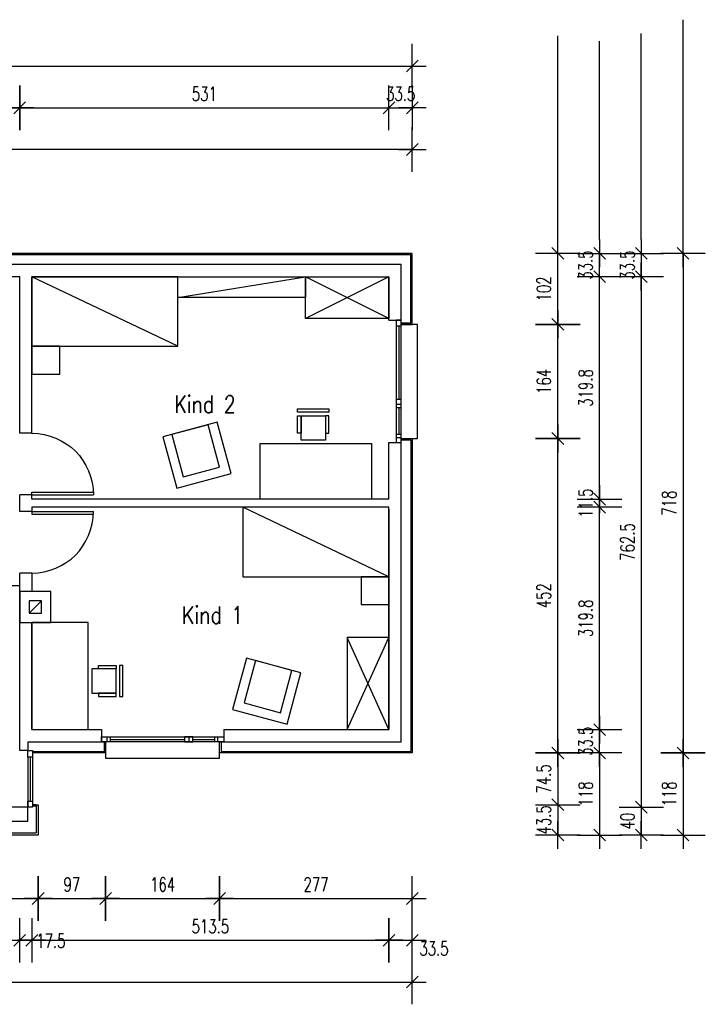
# Model space of a CAD drawing. Header units: millimetres. Extents: x -9704 to 3214, y -3659 to 2082.
# Tile 21 of 33: x 977 to 1963, y -3356 to -1941. Entities that reach past the tile are written whole.
import ezdxf

# ---------------------------------------------------------------- set-up
doc = ezdxf.new("R2010")
doc.units = ezdxf.units.MM
doc.header["$LTSCALE"] = 100
for name, color, linetype in [('A-Ansi-contin', 9, 'Continuous'), ('A-Einr', 171, 'Continuous'), ('A-FenTür', 2, 'Continuous'), ('A-Text100', 133, 'Continuous'), ('A-Wand-MW', 6, 'Continuous'), ('A-Wand-VMZ', 34, 'Continuous'), ('A-Wand_Holzfassade', 41, 'Continuous'), ('A_Bem', 4, 'Continuous'), ('A_Treppen', 30, 'Continuous'), ('MASZE', 2, 'Continuous')]:
    doc.layers.add(name, color=color, linetype=linetype)
doc.layers.get('0').freeze()
doc.styles.add('Bem100', font='romans.shx', dxfattribs={"width": 0.7})
doc.styles.add('Romans', font='Romans.shx', dxfattribs={"width": 0.7})
doc.dimstyles.new('Bem100', dxfattribs={"dimtxt": 20, "dimasz": 0.8, "dimexe": 1.25, "dimexo": 0.625, "dimgap": 10, "dimtad": 1, "dimdec": 1, "dimdsep": 46, "dimtxsty": 'Bem100', "dimblk": 'Bem100', "dimcen": 2.5, "dimse1": 1, "dimse2": 1, "dimclrd": 256, "dimadec": 0, "dimazin": 2, "dimtfac": 1, "dimtdec": 1, "dimtix": 1, "dimtmove": 2, "dimatfit": 3, "dimldrblk": 'NONE', "dimfxl": 0, "dimlwd": -1, "dimarcsym": 0})

# ---------------------------------------------------------------- blocks, each defined once
blk = doc.blocks.new('Bem100')
at = {"layer": 'MASZE', "linetype": 'Continuous'}
for p, q in [((0, -40), (0, 40)), ((-25, 0), (25, 0)), ((10.6, 10.6), (-10.6, -10.6))]:
    blk.add_line(p, q, dxfattribs=at)
blk = doc.blocks.new('*D85')
at = {"layer": 'A_Bem'}
blk.add_line((764.3, -3263.8), (976.2, -3263.8), dxfattribs=at)
at = {"layer": 'Defpoints', "color": 0}
for p in [(763.5, -2961), (977, -2991), (977, -3263.8)]:
    blk.add_point(p, dxfattribs=at)
at = {"layer": 'A_Bem', "xscale": 0.8, "yscale": 0.8, "zscale": 0.8, "rotation": 180}
blk.add_blockref('Bem100', (763.5, -3263.8), dxfattribs=at)
at = {"layer": 'A_Bem', "xscale": 0.8, "yscale": 0.8, "zscale": 0.8}
blk.add_blockref('Bem100', (977, -3263.8), dxfattribs=at)
at = {"layer": 'A_Bem', "color": 0, "insert": (870.3, -3243.8), "char_height": 20, "attachment_point": 5, "style": 'Bem100'}
blk.add_mtext('213.5', dxfattribs=at)
blk = doc.blocks.new('_None')
blk = doc.blocks.new('*D86')
at = {"layer": 'A_Bem'}
for p, q in [((976.2, -3263.8), (975.4, -3263.8)), ((977, -3263.8), (994.5, -3263.8)), ((995.3, -3263.8), (996.1, -3263.8))]:
    blk.add_line(p, q, dxfattribs=at)
at = {"layer": 'Defpoints', "color": 0}
for p in [(994.5, -2961), (977, -2991), (994.5, -3263.8)]:
    blk.add_point(p, dxfattribs=at)
at = {"layer": 'A_Bem', "xscale": 0.8, "yscale": 0.8, "zscale": 0.8}
blk.add_blockref('Bem100', (977, -3263.8), dxfattribs=at)
at = {"layer": 'A_Bem', "xscale": 0.8, "yscale": 0.8, "zscale": 0.8, "rotation": 180}
blk.add_blockref('Bem100', (994.5, -3263.8), dxfattribs=at)
at = {"layer": 'A_Bem', "color": 0, "insert": (1021.8, -3264.5), "char_height": 20, "attachment_point": 5, "style": 'Bem100'}
blk.add_mtext('17.5', dxfattribs=at)
blk = doc.blocks.new('*D87')
at = {"layer": 'A_Bem'}
blk.add_line((995.3, -3263.8), (1507.2, -3263.8), dxfattribs=at)
at = {"layer": 'Defpoints', "color": 0}
for p in [(994.5, -2961), (1508, -2961), (1508, -3263.8)]:
    blk.add_point(p, dxfattribs=at)
at = {"layer": 'A_Bem', "xscale": 0.8, "yscale": 0.8, "zscale": 0.8, "rotation": 180}
blk.add_blockref('Bem100', (994.5, -3263.8), dxfattribs=at)
at = {"layer": 'A_Bem', "xscale": 0.8, "yscale": 0.8, "zscale": 0.8}
blk.add_blockref('Bem100', (1508, -3263.8), dxfattribs=at)
at = {"layer": 'A_Bem', "color": 0, "insert": (1251.2, -3243.8), "char_height": 20, "attachment_point": 5, "style": 'Bem100'}
blk.add_mtext('513.5', dxfattribs=at)
blk = doc.blocks.new('*D88')
at = {"layer": 'A_Bem'}
blk.add_line((1508.8, -3263.8), (1540.7, -3263.8), dxfattribs=at)
at = {"layer": 'Defpoints', "color": 0}
for p in [(1508, -2961), (1541.5, -2994.5), (1541.5, -3263.8)]:
    blk.add_point(p, dxfattribs=at)
at = {"layer": 'A_Bem', "xscale": 0.8, "yscale": 0.8, "zscale": 0.8, "rotation": 180}
blk.add_blockref('Bem100', (1508, -3263.8), dxfattribs=at)
at = {"layer": 'A_Bem', "xscale": 0.8, "yscale": 0.8, "zscale": 0.8}
blk.add_blockref('Bem100', (1541.5, -3263.8), dxfattribs=at)
at = {"layer": 'A_Bem', "color": 0, "insert": (1572.7, -3275.8), "char_height": 20, "attachment_point": 5, "style": 'Bem100'}
blk.add_mtext('33.5', dxfattribs=at)
blk = doc.blocks.new('*D91')
at = {"layer": 'A_Bem'}
blk.add_line((-6.7, -3323.8), (1540.7, -3323.8), dxfattribs=at)
at = {"layer": 'Defpoints', "color": 0}
for p in [(-7.5, -2994.5), (1541.5, -2994.5), (1541.5, -3323.8)]:
    blk.add_point(p, dxfattribs=at)
at = {"layer": 'A_Bem', "xscale": 0.8, "yscale": 0.8, "zscale": 0.8, "rotation": 180}
blk.add_blockref('Bem100', (-7.5, -3323.8), dxfattribs=at)
at = {"layer": 'A_Bem', "xscale": 0.8, "yscale": 0.8, "zscale": 0.8}
blk.add_blockref('Bem100', (1541.5, -3323.8), dxfattribs=at)
at = {"layer": 'A_Bem', "color": 0, "insert": (767, -3303.8), "char_height": 20, "attachment_point": 5, "style": 'Bem100'}
blk.add_mtext('1549', dxfattribs=at)
blk = doc.blocks.new('*D114')
at = {"layer": 'A_Bem'}
blk.add_line((737.8, -3203.8), (1002.7, -3203.8), dxfattribs=at)
at = {"layer": 'Defpoints', "color": 0}
for p in [(737, -3112.5), (1003.5, -3112.5), (1003.5, -3203.8)]:
    blk.add_point(p, dxfattribs=at)
at = {"layer": 'A_Bem', "xscale": 0.8, "yscale": 0.8, "zscale": 0.8, "rotation": 180}
blk.add_blockref('Bem100', (737, -3203.8), dxfattribs=at)
at = {"layer": 'A_Bem', "xscale": 0.8, "yscale": 0.8, "zscale": 0.8}
blk.add_blockref('Bem100', (1003.5, -3203.8), dxfattribs=at)
at = {"layer": 'A_Bem', "color": 0, "insert": (870.2, -3183.8), "char_height": 20, "attachment_point": 5, "style": 'Bem100'}
blk.add_mtext('266.5', dxfattribs=at)
blk = doc.blocks.new('*D115')
at = {"layer": 'A_Bem'}
blk.add_line((1004.3, -3203.8), (1099.7, -3203.8), dxfattribs=at)
at = {"layer": 'Defpoints', "color": 0}
for p in [(1100.5, -2994.5), (1003.5, -3112.5), (1100.5, -3203.8)]:
    blk.add_point(p, dxfattribs=at)
at = {"layer": 'A_Bem', "xscale": 0.8, "yscale": 0.8, "zscale": 0.8, "rotation": 180}
blk.add_blockref('Bem100', (1003.5, -3203.8), dxfattribs=at)
at = {"layer": 'A_Bem', "xscale": 0.8, "yscale": 0.8, "zscale": 0.8}
blk.add_blockref('Bem100', (1100.5, -3203.8), dxfattribs=at)
at = {"layer": 'A_Bem', "color": 0, "insert": (1052, -3183.8), "char_height": 20, "attachment_point": 5, "style": 'Bem100'}
blk.add_mtext('97', dxfattribs=at)
blk = doc.blocks.new('*D116')
at = {"layer": 'A_Bem'}
blk.add_line((1101.3, -3203.8), (1263.7, -3203.8), dxfattribs=at)
at = {"layer": 'Defpoints', "color": 0}
for p in [(1100.5, -2994.5), (1264.5, -2994.5), (1264.5, -3203.8)]:
    blk.add_point(p, dxfattribs=at)
at = {"layer": 'A_Bem', "xscale": 0.8, "yscale": 0.8, "zscale": 0.8, "rotation": 180}
blk.add_blockref('Bem100', (1100.5, -3203.8), dxfattribs=at)
at = {"layer": 'A_Bem', "xscale": 0.8, "yscale": 0.8, "zscale": 0.8}
blk.add_blockref('Bem100', (1264.5, -3203.8), dxfattribs=at)
at = {"layer": 'A_Bem', "color": 0, "insert": (1182.5, -3183.8), "char_height": 20, "attachment_point": 5, "style": 'Bem100'}
blk.add_mtext('164', dxfattribs=at)
blk = doc.blocks.new('*D117')
at = {"layer": 'A_Bem'}
blk.add_line((1265.3, -3203.8), (1540.7, -3203.8), dxfattribs=at)
at = {"layer": 'Defpoints', "color": 0}
for p in [(1264.5, -2994.5), (1541.5, -2994.5), (1541.5, -3203.8)]:
    blk.add_point(p, dxfattribs=at)
at = {"layer": 'A_Bem', "xscale": 0.8, "yscale": 0.8, "zscale": 0.8, "rotation": 180}
blk.add_blockref('Bem100', (1264.5, -3203.8), dxfattribs=at)
at = {"layer": 'A_Bem', "xscale": 0.8, "yscale": 0.8, "zscale": 0.8}
blk.add_blockref('Bem100', (1541.5, -3203.8), dxfattribs=at)
at = {"layer": 'A_Bem', "color": 0, "insert": (1403, -3183.8), "char_height": 20, "attachment_point": 5, "style": 'Bem100'}
blk.add_mtext('277', dxfattribs=at)
blk = doc.blocks.new('IW17-Tür88')
for p, q in [((0, 0), (0, -17.5)), ((88.5, 0), (88.5, -17.5))]:
    blk.add_line(p, q)
at = {"layer": 'A-FenTür'}
for p, q in [((0, 0), (0, 88.5)), ((4, 0), (4, 88.4)), ((0, 0), (4, 0))]:
    blk.add_line(p, q, dxfattribs=at)
blk.add_arc((0, 0), 88.5, 0, 90, dxfattribs=at)
blk = doc.blocks.new('*D133')
at = {"layer": 'A_Bem'}
blk.add_line((1750.8, -2993.7), (1750.8, -2543.3), dxfattribs=at)
at = {"layer": 'Defpoints', "color": 0}
for p in [(1541.5, -2542.5), (1750.8, -2542.5), (1541.5, -2994.5)]:
    blk.add_point(p, dxfattribs=at)
at = {"layer": 'A_Bem', "xscale": 0.8, "yscale": 0.8, "zscale": 0.8}
for p, rotation in [((1750.8, -2542.5), 90), ((1750.8, -2994.5), 270)]:
    blk.add_blockref('Bem100', p, dxfattribs=dict(at, rotation=rotation))
at = {"layer": 'A_Bem', "color": 0, "insert": (1730.8, -2768.5), "char_height": 20, "attachment_point": 5, "rotation": 90, "style": 'Bem100'}
blk.add_mtext('452', dxfattribs=at)
blk = doc.blocks.new('*D134')
at = {"layer": 'A_Bem'}
blk.add_line((1750.8, -2541.7), (1750.8, -2379.3), dxfattribs=at)
at = {"layer": 'Defpoints', "color": 0}
for p in [(1541.5, -2378.5), (1750.8, -2378.5), (1541.5, -2542.5)]:
    blk.add_point(p, dxfattribs=at)
at = {"layer": 'A_Bem', "xscale": 0.8, "yscale": 0.8, "zscale": 0.8}
for p, rotation in [((1750.8, -2378.5), 90), ((1750.8, -2542.5), 270)]:
    blk.add_blockref('Bem100', p, dxfattribs=dict(at, rotation=rotation))
at = {"layer": 'A_Bem', "color": 0, "insert": (1730.8, -2460.5), "char_height": 20, "attachment_point": 5, "rotation": 90, "style": 'Bem100'}
blk.add_mtext('164', dxfattribs=at)
blk = doc.blocks.new('*D135')
at = {"layer": 'A_Bem'}
blk.add_line((1750.8, -2377.7), (1750.8, -2277.3), dxfattribs=at)
at = {"layer": 'Defpoints', "color": 0}
for p in [(1541.5, -2276.5), (1750.8, -2276.5), (1541.5, -2378.5)]:
    blk.add_point(p, dxfattribs=at)
at = {"layer": 'A_Bem', "xscale": 0.8, "yscale": 0.8, "zscale": 0.8}
for p, rotation in [((1750.8, -2276.5), 90), ((1750.8, -2378.5), 270)]:
    blk.add_blockref('Bem100', p, dxfattribs=dict(at, rotation=rotation))
at = {"layer": 'A_Bem', "color": 0, "insert": (1730.8, -2327.5), "char_height": 20, "attachment_point": 5, "rotation": 90, "style": 'Bem100'}
blk.add_mtext('102', dxfattribs=at)
blk = doc.blocks.new('*D136')
at = {"layer": 'A_Bem'}
for p, q in [((1810.8, -2960.2), (1810.8, -2959.4)), ((1810.8, -2994.5), (1810.8, -2961)), ((1810.8, -2995.3), (1810.8, -2996.1))]:
    blk.add_line(p, q, dxfattribs=at)
at = {"layer": 'Defpoints', "color": 0}
for p in [(1508, -2961), (1810.8, -2961), (1541.5, -2994.5)]:
    blk.add_point(p, dxfattribs=at)
at = {"layer": 'A_Bem', "xscale": 0.8, "yscale": 0.8, "zscale": 0.8}
for p, rotation in [((1810.8, -2961), 270), ((1810.8, -2994.5), 90)]:
    blk.add_blockref('Bem100', p, dxfattribs=dict(at, rotation=rotation))
at = {"layer": 'A_Bem', "color": 0, "insert": (1790.8, -2977.8), "char_height": 20, "attachment_point": 5, "rotation": 90, "style": 'Bem100'}
blk.add_mtext('33.5', dxfattribs=at)
blk = doc.blocks.new('*D137')
at = {"layer": 'A_Bem'}
blk.add_line((1810.8, -2960.2), (1810.8, -2642.1), dxfattribs=at)
at = {"layer": 'Defpoints', "color": 0}
for p in [(1508, -2641.3), (1810.8, -2641.3), (1508, -2961)]:
    blk.add_point(p, dxfattribs=at)
at = {"layer": 'A_Bem', "xscale": 0.8, "yscale": 0.8, "zscale": 0.8}
for p, rotation in [((1810.8, -2641.3), 90), ((1810.8, -2961), 270)]:
    blk.add_blockref('Bem100', p, dxfattribs=dict(at, rotation=rotation))
at = {"layer": 'A_Bem', "color": 0, "insert": (1790.8, -2801.1), "char_height": 20, "attachment_point": 5, "rotation": 90, "style": 'Bem100'}
blk.add_mtext('319.8', dxfattribs=at)
blk = doc.blocks.new('*D138')
at = {"layer": 'A_Bem'}
for p, q in [((1810.8, -2629), (1810.8, -2628.2)), ((1810.8, -2641.3), (1810.8, -2629.8)), ((1810.8, -2642.1), (1810.8, -2642.9))]:
    blk.add_line(p, q, dxfattribs=at)
at = {"layer": 'Defpoints', "color": 0}
for p in [(1508, -2629.8), (1810.8, -2629.8), (1508, -2641.3)]:
    blk.add_point(p, dxfattribs=at)
at = {"layer": 'A_Bem', "xscale": 0.8, "yscale": 0.8, "zscale": 0.8}
for p, rotation in [((1810.8, -2629.8), 270), ((1810.8, -2641.3), 90)]:
    blk.add_blockref('Bem100', p, dxfattribs=dict(at, rotation=rotation))
at = {"layer": 'A_Bem', "color": 0, "insert": (1790.8, -2635.5), "char_height": 20, "attachment_point": 5, "rotation": 90, "style": 'Bem100'}
blk.add_mtext('11.5', dxfattribs=at)
blk = doc.blocks.new('*D139')
at = {"layer": 'A_Bem'}
blk.add_line((1810.8, -2629), (1810.8, -2310.8), dxfattribs=at)
at = {"layer": 'Defpoints', "color": 0}
for p in [(1508, -2310), (1810.8, -2310), (1508, -2629.8)]:
    blk.add_point(p, dxfattribs=at)
at = {"layer": 'A_Bem', "xscale": 0.8, "yscale": 0.8, "zscale": 0.8}
for p, rotation in [((1810.8, -2310), 90), ((1810.8, -2629.8), 270)]:
    blk.add_blockref('Bem100', p, dxfattribs=dict(at, rotation=rotation))
at = {"layer": 'A_Bem', "color": 0, "insert": (1790.8, -2469.9), "char_height": 20, "attachment_point": 5, "rotation": 90, "style": 'Bem100'}
blk.add_mtext('319.8', dxfattribs=at)
blk = doc.blocks.new('*D140')
at = {"layer": 'A_Bem'}
for p, q in [((1810.8, -2275.7), (1810.8, -2274.9)), ((1810.8, -2310), (1810.8, -2276.5)), ((1810.8, -2310.8), (1810.8, -2311.6))]:
    blk.add_line(p, q, dxfattribs=at)
at = {"layer": 'Defpoints', "color": 0}
for p in [(1541.5, -2276.5), (1810.8, -2276.5), (1508, -2310)]:
    blk.add_point(p, dxfattribs=at)
at = {"layer": 'A_Bem', "xscale": 0.8, "yscale": 0.8, "zscale": 0.8}
for p, rotation in [((1810.8, -2276.5), 270), ((1810.8, -2310), 90)]:
    blk.add_blockref('Bem100', p, dxfattribs=dict(at, rotation=rotation))
at = {"layer": 'A_Bem', "color": 0, "insert": (1790.8, -2293.2), "char_height": 20, "attachment_point": 5, "rotation": 90, "style": 'Bem100'}
blk.add_mtext('33.5', dxfattribs=at)
blk = doc.blocks.new('*D141')
at = {"layer": 'A_Bem'}
blk.add_line((1750.8, -2995.3), (1750.8, -3068.2), dxfattribs=at)
at = {"layer": 'Defpoints', "color": 0}
for p in [(1541.5, -2994.5), (1003.5, -3069), (1750.8, -3069)]:
    blk.add_point(p, dxfattribs=at)
at = {"layer": 'A_Bem', "xscale": 0.8, "yscale": 0.8, "zscale": 0.8}
for p, rotation in [((1750.8, -2994.5), 90), ((1750.8, -3069), 270)]:
    blk.add_blockref('Bem100', p, dxfattribs=dict(at, rotation=rotation))
at = {"layer": 'A_Bem', "color": 0, "insert": (1730.8, -3031.8), "char_height": 20, "attachment_point": 5, "rotation": 90, "style": 'Bem100'}
blk.add_mtext('74.5', dxfattribs=at)
blk = doc.blocks.new('*D142')
at = {"layer": 'A_Bem'}
for p, q in [((1750.8, -3068.2), (1750.8, -3067.4)), ((1750.8, -3069), (1750.8, -3112.5)), ((1750.8, -3113.3), (1750.8, -3114.1))]:
    blk.add_line(p, q, dxfattribs=at)
at = {"layer": 'Defpoints', "color": 0}
for p in [(1003.5, -3069), (1003.5, -3112.5), (1750.8, -3112.5)]:
    blk.add_point(p, dxfattribs=at)
at = {"layer": 'A_Bem', "xscale": 0.8, "yscale": 0.8, "zscale": 0.8}
for p, rotation in [((1750.8, -3069), 270), ((1750.8, -3112.5), 90)]:
    blk.add_blockref('Bem100', p, dxfattribs=dict(at, rotation=rotation))
at = {"layer": 'A_Bem', "color": 0, "insert": (1730.8, -3090.8), "char_height": 20, "attachment_point": 5, "rotation": 90, "style": 'Bem100'}
blk.add_mtext('43.5', dxfattribs=at)
blk = doc.blocks.new('*D143')
at = {"layer": 'A_Bem'}
blk.add_line((1810.8, -2995.3), (1810.8, -3111.7), dxfattribs=at)
at = {"layer": 'Defpoints', "color": 0}
for p in [(1541.5, -2994.5), (1003.5, -3112.5), (1810.8, -3112.5)]:
    blk.add_point(p, dxfattribs=at)
at = {"layer": 'A_Bem', "xscale": 0.8, "yscale": 0.8, "zscale": 0.8}
for p, rotation in [((1810.8, -2994.5), 90), ((1810.8, -3112.5), 270)]:
    blk.add_blockref('Bem100', p, dxfattribs=dict(at, rotation=rotation))
at = {"layer": 'A_Bem', "color": 0, "insert": (1790.8, -3053.5), "char_height": 20, "attachment_point": 5, "rotation": 90, "style": 'Bem100'}
blk.add_mtext('118', dxfattribs=at)
blk = doc.blocks.new('*D144')
at = {"layer": 'A_Bem'}
for p, q in [((1870.8, -2275.7), (1870.8, -2274.9)), ((1870.8, -2276.5), (1870.8, -2310)), ((1870.8, -2310.8), (1870.8, -2311.6))]:
    blk.add_line(p, q, dxfattribs=at)
at = {"layer": 'Defpoints', "color": 0}
for p in [(1541.5, -2276.5), (977, -2310), (1870.8, -2310)]:
    blk.add_point(p, dxfattribs=at)
at = {"layer": 'A_Bem', "xscale": 0.8, "yscale": 0.8, "zscale": 0.8}
for p, rotation in [((1870.8, -2276.5), 270), ((1870.8, -2310), 90)]:
    blk.add_blockref('Bem100', p, dxfattribs=dict(at, rotation=rotation))
at = {"layer": 'A_Bem', "color": 0, "insert": (1850.8, -2293.2), "char_height": 20, "attachment_point": 5, "rotation": 90, "style": 'Bem100'}
blk.add_mtext('33.5', dxfattribs=at)
blk = doc.blocks.new('*D145')
at = {"layer": 'A_Bem'}
blk.add_line((1870.8, -2310.8), (1870.8, -3071.7), dxfattribs=at)
at = {"layer": 'Defpoints', "color": 0}
for p in [(977, -2310), (873.3, -3072.5), (1870.8, -3072.5)]:
    blk.add_point(p, dxfattribs=at)
at = {"layer": 'A_Bem', "xscale": 0.8, "yscale": 0.8, "zscale": 0.8}
for p, rotation in [((1870.8, -2310), 90), ((1870.8, -3072.5), 270)]:
    blk.add_blockref('Bem100', p, dxfattribs=dict(at, rotation=rotation))
at = {"layer": 'A_Bem', "color": 0, "insert": (1850.8, -2691.3), "char_height": 20, "attachment_point": 5, "rotation": 90, "style": 'Bem100'}
blk.add_mtext('762.5', dxfattribs=at)
blk = doc.blocks.new('*D146')
at = {"layer": 'A_Bem'}
for p, q in [((1870.8, -3071.7), (1870.8, -3070.9)), ((1870.8, -3072.5), (1870.8, -3112.5)), ((1870.8, -3113.3), (1870.8, -3114.1))]:
    blk.add_line(p, q, dxfattribs=at)
at = {"layer": 'Defpoints', "color": 0}
for p in [(873.3, -3072.5), (1003.5, -3112.5), (1870.8, -3112.5)]:
    blk.add_point(p, dxfattribs=at)
at = {"layer": 'A_Bem', "xscale": 0.8, "yscale": 0.8, "zscale": 0.8}
for p, rotation in [((1870.8, -3072.5), 270), ((1870.8, -3112.5), 90)]:
    blk.add_blockref('Bem100', p, dxfattribs=dict(at, rotation=rotation))
at = {"layer": 'A_Bem', "color": 0, "insert": (1850.8, -3092.5), "char_height": 20, "attachment_point": 5, "rotation": 90, "style": 'Bem100'}
blk.add_mtext('40', dxfattribs=at)
blk = doc.blocks.new('*D147')
at = {"layer": 'A_Bem'}
blk.add_line((1930.8, -2277.3), (1930.8, -2993.7), dxfattribs=at)
at = {"layer": 'Defpoints', "color": 0}
for p in [(1541.5, -2276.5), (1541.5, -2994.5), (1930.8, -2994.5)]:
    blk.add_point(p, dxfattribs=at)
at = {"layer": 'A_Bem', "xscale": 0.8, "yscale": 0.8, "zscale": 0.8}
for p, rotation in [((1930.8, -2276.5), 90), ((1930.8, -2994.5), 270)]:
    blk.add_blockref('Bem100', p, dxfattribs=dict(at, rotation=rotation))
at = {"layer": 'A_Bem', "color": 0, "insert": (1910.8, -2635.5), "char_height": 20, "attachment_point": 5, "rotation": 90, "style": 'Bem100'}
blk.add_mtext('718', dxfattribs=at)
blk = doc.blocks.new('*D148')
at = {"layer": 'A_Bem'}
blk.add_line((1930.8, -2995.3), (1930.8, -3111.7), dxfattribs=at)
at = {"layer": 'Defpoints', "color": 0}
for p in [(1541.5, -2994.5), (1003.5, -3112.5), (1930.8, -3112.5)]:
    blk.add_point(p, dxfattribs=at)
at = {"layer": 'A_Bem', "xscale": 0.8, "yscale": 0.8, "zscale": 0.8}
for p, rotation in [((1930.8, -2994.5), 90), ((1930.8, -3112.5), 270)]:
    blk.add_blockref('Bem100', p, dxfattribs=dict(at, rotation=rotation))
at = {"layer": 'A_Bem', "color": 0, "insert": (1910.8, -3053.5), "char_height": 20, "attachment_point": 5, "rotation": 90, "style": 'Bem100'}
blk.add_mtext('118', dxfattribs=at)
blk = doc.blocks.new('*D156')
at = {"layer": 'A_Bem'}
blk.add_line((1540.7, -2127.2), (-6.7, -2127.2), dxfattribs=at)
at = {"layer": 'Defpoints', "color": 0}
for p in [(-7.5, -2127.2), (-7.5, -2276.5), (1541.5, -2276.5)]:
    blk.add_point(p, dxfattribs=at)
at = {"layer": 'A_Bem', "xscale": 0.8, "yscale": 0.8, "zscale": 0.8, "rotation": 180}
blk.add_blockref('Bem100', (-7.5, -2127.2), dxfattribs=at)
at = {"layer": 'A_Bem', "xscale": 0.8, "yscale": 0.8, "zscale": 0.8}
blk.add_blockref('Bem100', (1541.5, -2127.2), dxfattribs=at)
at = {"layer": 'A_Bem', "color": 0, "insert": (767, -2107.2), "char_height": 20, "attachment_point": 5, "style": 'Bem100'}
blk.add_mtext('1549', dxfattribs=at)
blk = doc.blocks.new('*D163')
at = {"layer": 'A_Bem'}
blk.add_line((764.3, -2067.2), (976.2, -2067.2), dxfattribs=at)
at = {"layer": 'Defpoints', "color": 0}
for p in [(977, -2067.2), (763.5, -2310), (977, -2310)]:
    blk.add_point(p, dxfattribs=at)
at = {"layer": 'A_Bem', "xscale": 0.8, "yscale": 0.8, "zscale": 0.8, "rotation": 180}
blk.add_blockref('Bem100', (763.5, -2067.2), dxfattribs=at)
at = {"layer": 'A_Bem', "xscale": 0.8, "yscale": 0.8, "zscale": 0.8}
blk.add_blockref('Bem100', (977, -2067.2), dxfattribs=at)
at = {"layer": 'A_Bem', "color": 0, "insert": (870.3, -2047.2), "char_height": 20, "attachment_point": 5, "style": 'Bem100'}
blk.add_mtext('213.5', dxfattribs=at)
blk = doc.blocks.new('*D164')
at = {"layer": 'A_Bem'}
blk.add_line((977.8, -2067.2), (1507.2, -2067.2), dxfattribs=at)
at = {"layer": 'Defpoints', "color": 0}
for p in [(1508, -2067.2), (977, -2310), (1508, -2310)]:
    blk.add_point(p, dxfattribs=at)
at = {"layer": 'A_Bem', "xscale": 0.8, "yscale": 0.8, "zscale": 0.8, "rotation": 180}
blk.add_blockref('Bem100', (977, -2067.2), dxfattribs=at)
at = {"layer": 'A_Bem', "xscale": 0.8, "yscale": 0.8, "zscale": 0.8}
blk.add_blockref('Bem100', (1508, -2067.2), dxfattribs=at)
at = {"layer": 'A_Bem', "color": 0, "insert": (1242.5, -2047.2), "char_height": 20, "attachment_point": 5, "style": 'Bem100'}
blk.add_mtext('531', dxfattribs=at)
blk = doc.blocks.new('*D165')
at = {"layer": 'A_Bem'}
for p, q in [((1507.2, -2067.2), (1506.4, -2067.2)), ((1508, -2067.2), (1541.5, -2067.2)), ((1542.3, -2067.2), (1543.1, -2067.2))]:
    blk.add_line(p, q, dxfattribs=at)
at = {"layer": 'Defpoints', "color": 0}
for p in [(1541.5, -2067.2), (1541.5, -2276.5), (1508, -2310)]:
    blk.add_point(p, dxfattribs=at)
at = {"layer": 'A_Bem', "xscale": 0.8, "yscale": 0.8, "zscale": 0.8}
blk.add_blockref('Bem100', (1508, -2067.2), dxfattribs=at)
at = {"layer": 'A_Bem', "xscale": 0.8, "yscale": 0.8, "zscale": 0.8, "rotation": 180}
blk.add_blockref('Bem100', (1541.5, -2067.2), dxfattribs=at)
at = {"layer": 'A_Bem', "color": 0, "insert": (1524.8, -2047.2), "char_height": 20, "attachment_point": 5, "style": 'Bem100'}
blk.add_mtext('33.5', dxfattribs=at)
blk = doc.blocks.new('*D171')
at = {"layer": 'A_Bem'}
blk.add_line((-6.7, -2007.2), (1540.7, -2007.2), dxfattribs=at)
at = {"layer": 'Defpoints', "color": 0}
for p in [(1541.5, -2007.2), (-7.5, -2276.5), (1541.5, -2276.5)]:
    blk.add_point(p, dxfattribs=at)
at = {"layer": 'A_Bem', "xscale": 0.8, "yscale": 0.8, "zscale": 0.8, "rotation": 180}
blk.add_blockref('Bem100', (-7.5, -2007.2), dxfattribs=at)
at = {"layer": 'A_Bem', "xscale": 0.8, "yscale": 0.8, "zscale": 0.8}
blk.add_blockref('Bem100', (1541.5, -2007.2), dxfattribs=at)
at = {"layer": 'A_Bem', "color": 0, "insert": (767, -1987.2), "char_height": 20, "attachment_point": 5, "style": 'Bem100'}
blk.add_mtext('1549', dxfattribs=at)

msp = doc.modelspace()

# ---------------------------------------------------------------- linework, layer by layer
at = {"layer": 'A-Ansi-contin'}
for points in [[(1525.5, -2542.5), (1549, -2542.5), (1549, -2378.5), (1525.5, -2378.5)], [(1100.5, -2978.5), (1100.5, -3002), (1264.5, -3002), (1264.5, -2978.5)]]:
    msp.add_lwpolyline(points, dxfattribs=at)
at = {"layer": 'A-Einr'}
for p, q in [((1204.5, -2410), (994.5, -2310)), ((1204.5, -2340), (1388, -2310)), ((1508, -2370), (1388, -2310)), ((1508, -2310), (1388, -2370)), ((1508, -2741.25), (1298, -2641.25)), ((1448, -2961), (1508, -2828.75)), ((1508, -2961), (1448, -2828.75))]:
    msp.add_line(p, q, dxfattribs=at)
for points in [[(1204.5, -2410), (1204.5, -2310), (994.5, -2310), (994.5, -2410)], [(1388, -2340), (1204.5, -2340), (1204.5, -2310), (1388, -2310)], [(1508, -2370), (1388, -2370), (1388, -2310), (1508, -2310)], [(994.5, -2450), (1034.5, -2450), (1034.5, -2410), (994.5, -2410)], [(1421.65, -2499.75), (1421.65, -2504.75), (1376.65, -2504.75), (1376.65, -2499.75)], [(1280.98, -2593.08), (1261.18, -2519.19), (1182.94, -2540.15), (1202.74, -2614.04)], [(1381.65, -2509.75), (1381.65, -2534.75), (1376.65, -2534.75), (1376.65, -2509.75)], [(1416.65, -2509.75), (1416.65, -2544.75), (1381.65, -2544.75), (1381.65, -2509.75)], [(1416.65, -2509.75), (1416.65, -2534.75), (1421.65, -2534.75), (1421.65, -2509.75)], [(1264.44, -2583.53), (1248.14, -2522.68), (1195.98, -2536.66), (1212.28, -2597.51)], [(1483, -2549.75), (1483, -2629.75), (1323, -2629.75), (1323, -2549.75)], [(1508, -2741.25), (1508, -2641.25), (1298, -2641.25), (1298, -2741.25)], [(1468, -2781.25), (1508, -2781.25), (1508, -2741.25), (1468, -2741.25)], [(1075.5, -2807.25), (994.5, -2807.25), (994.5, -2961), (1075.5, -2961)], [(1448, -2961), (1508, -2961), (1508, -2828.75), (1448, -2828.75)], [(1361.45, -2953.21), (1381.25, -2879.32), (1303.01, -2858.36), (1283.21, -2932.25)], [(1115.5, -2873.6), (1090.5, -2873.6), (1090.5, -2868.6), (1115.5, -2868.6)], [(1125.5, -2868.6), (1120.5, -2868.6), (1120.5, -2913.6), (1125.5, -2913.6)], [(1351.91, -2936.68), (1368.21, -2875.83), (1316.05, -2861.85), (1299.75, -2922.7)], [(1115.5, -2873.6), (1080.5, -2873.6), (1080.5, -2908.6), (1115.5, -2908.6)], [(1115.5, -2908.6), (1090.5, -2908.6), (1090.5, -2913.6), (1115.5, -2913.6)]]:
    msp.add_lwpolyline(points, close=True, dxfattribs=at)
at = {"layer": 'A-FenTür'}
for p, q in [((1525.5, -2381), (1518.5, -2381)), ((1522, -2381), (1522, -2486)), ((1518.5, -2486), (1525.5, -2486)), ((1518.5, -2493), (1525.5, -2493)), ((1518.5, -2498), (1525.5, -2498)), ((1522, -2498), (1522, -2536.5)), ((1518.5, -2536.5), (1525.5, -2536.5)), ((1103, -2978.5), (1103, -2971.5)), ((1107.5, -2978.5), (1107.5, -2971.5)), ((1220, -2971.5), (1220, -2978.5)), ((1257.5, -2978.5), (1257.5, -2971.5)), ((1262, -2978.5), (1262, -2971.5)), ((1262, -2978.5), (1262, -2971.5)), ((1107.5, -2975), (1214, -2975)), ((1226, -2975), (1257.5, -2975)), ((988.5, -3000.5), (988.5, -3071.5)), ((992, -3000.5), (992, -3064)), ((995.5, -3000.5), (995.5, -3071.5))]:
    msp.add_line(p, q, dxfattribs=at)
msp.add_lwpolyline([(1518.5, -2548.5), (1525.5, -2548.5), (1525.5, -2372.5), (1518.5, -2372.5), (1518.5, -2548.5)], dxfattribs=at)
for points in [[(1518.5, -2548.5), (1525.5, -2548.5), (1525.5, -2541.5), (1518.5, -2541.5)], [(1094.5, -2971.5), (1270.5, -2971.5), (1270.5, -2978.5), (1094.5, -2978.5)], [(1214, -2978.5), (1226, -2978.5), (1226, -2971.5), (1214, -2971.5)], [(995.5, -3000.5), (988.5, -3000.5), (988.5, -2991), (995.5, -2991)], [(995.5, -3072.5), (988.5, -3072.5), (988.5, -3064), (995.5, -3064)]]:
    msp.add_lwpolyline(points, close=True, dxfattribs=at)
at = {"layer": 'A-Wand-MW'}
for p, q in [((1525.5, -2292.5), (952, -2292.5)), ((1525.5, -2372.5), (1525.5, -2292.5)), ((977, -2310), (952, -2310)), ((977, -2535), (977, -2310)), ((994.5, -2310), (1508, -2310)), ((994.5, -2535), (994.5, -2310)), ((1508, -2372.5), (1508, -2310)), ((1508, -2372.5), (1525.5, -2372.5)), ((994.5, -2535), (977, -2535)), ((1525.5, -2548.5), (1525.5, -2542.5)), ((1525.5, -2548.5), (1525.5, -2542.5)), ((1508, -2548.5), (1525.5, -2548.5)), ((1508, -2629.75), (1508, -2548.5)), ((1525.5, -2978.5), (1525.5, -2548.5)), ((994.5, -2623.5), (977, -2623.5)), ((977, -2647.5), (977, -2623.5)), ((994.5, -2629.75), (994.5, -2623.5)), ((1508, -2629.75), (994.5, -2629.75)), ((1508, -2641.25), (994.5, -2641.25)), ((994.5, -2641.25), (994.5, -2647.5)), ((1508, -2644.25), (1508, -2961)), ((994.5, -2647.5), (977, -2647.5)), ((1508, -2961), (1508, -2647.5)), ((977, -2991), (977, -2736)), ((994.5, -2736), (977, -2736)), ((994.5, -2736), (994.5, -2762.25)), ((990.5, -2793.75), (1008.5, -2775.75)), ((994.5, -2961), (994.5, -2807.25)), ((994.5, -2961), (1094.5, -2961)), ((1094.5, -2961), (1094.5, -2978.5)), ((1270.5, -2961), (1270.5, -2978.5)), ((1270.5, -2961), (1508, -2961)), ((988.5, -2978.5), (1098.5, -2978.5)), ((988.5, -2978.5), (988.5, -2991)), ((1264.5, -2978.5), (1525.5, -2978.5)), ((988.5, -2991), (977, -2991)), ((988.5, -2992.5), (988.5, -2991))]:
    msp.add_line(p, q, dxfattribs=at)
for points in [[(977, -2807.25), (1022, -2807.25), (1022, -2762.25), (977, -2762.25)], [(990.5, -2793.75), (1008.5, -2793.75), (1008.5, -2775.75), (990.5, -2775.75)], [(988.5, -3092.5), (988.5, -3072.5), (752, -3072.5), (752, -3092.5)]]:
    msp.add_lwpolyline(points, close=True, dxfattribs=at)
at = {"layer": 'A-Wand-VMZ'}
for p, q in [((1541.5, -2276.5), (946, -2276.5)), ((1539.5, -2278.5), (948, -2278.5)), ((1539.5, -2376.5), (1539.5, -2278.5)), ((1541.5, -2378.5), (1541.5, -2276.5)), ((1525.5, -2376.5), (1539.5, -2376.5)), ((1525.5, -2378.5), (1541.5, -2378.5)), ((1525.5, -2542.5), (1541.5, -2542.5)), ((1525.5, -2544.5), (1539.5, -2544.5)), ((1539.5, -2544.5), (1539.5, -2992.5)), ((1541.5, -2542.5), (1541.5, -2994.5)), ((1098.5, -2978.5), (1098.5, -2992.5)), ((1100.5, -2994.5), (1100.5, -2978.5)), ((1264.5, -2994.5), (1264.5, -2978.5)), ((1266.5, -2978.5), (1266.5, -2992.5)), ((995.5, -2992.5), (1098.5, -2992.5)), ((1100.5, -2994.5), (995.5, -2994.5)), ((1541.5, -2994.5), (1264.5, -2994.5)), ((1266.5, -2992.5), (1539.5, -2992.5))]:
    msp.add_line(p, q, dxfattribs=at)
at = {"layer": 'A-Wand_Holzfassade'}
for p, q in [((1000.5, -3069), (995.5, -3069)), ((1000.5, -3071), (995.5, -3071)), ((1000.5, -3069), (1000.5, -3109.5)), ((740, -3109.5), (1000.5, -3109.5))]:
    msp.add_line(p, q, dxfattribs=at)
msp.add_lwpolyline([(1000.5, -3069), (1003.5, -3069), (1003.5, -3112.5), (876.5, -3112.5)], dxfattribs=at)
at = {"layer": 'A_Bem'}
for p, q in [((1930.84, -2256.5), (1930.84, -1940.55)), ((1750.84, -2256.5), (1750.84, -1963.65)), ((1870.84, -2256.5), (1870.84, -1960.57)), ((1810.84, -2256.5), (1810.84, -1971.35))]:
    msp.add_line(p, q, dxfattribs=at)
at = {"layer": 'A_Treppen'}
msp.add_line((858.5, -2754), (977, -2754), dxfattribs=at)

# ---------------------------------------------------------------- block references
at = {"layer": 'A-Wand-MW', "xscale": -1, "rotation": 270}
msp.add_blockref('IW17-Tür88', (994.5, -2623.5), dxfattribs=at)
at = {"layer": 'A-Wand-MW', "rotation": 270}
msp.add_blockref('IW17-Tür88', (994.5, -2647.5), dxfattribs=at)

# ---------------------------------------------------------------- texts
at = {"layer": 'A-Text100', "ltscale": 80, "style": 'Romans', "width": 0.8}
for s, p in [('Kind 2', (1199.33, -2505.8)), ('Kind 1', (1210.3, -2808.85))]:
    msp.add_text(s, height=25, dxfattribs=at).set_placement(p)

# ---------------------------------------------------------------- dimensions: what is measured, and where the dimension line sits
at = {"layer": 'A_Bem'}
for base, p1, p2, picture, middle in [((1541.5, -2007.16), (-7.5, -2276.5), (1541.5, -2276.5), '*D171', (767, -1987.16)), ((977, -2067.16), (763.5, -2310), (977, -2310), '*D163', (870.25, -2047.16)), ((1508, -2067.16), (977, -2310), (1508, -2310), '*D164', (1242.5, -2047.16)), ((1541.5, -2067.16), (1508, -2310), (1541.5, -2276.5), '*D165', (1524.75, -2047.16)), ((-7.5, -2127.16), (1541.5, -2276.5), (-7.5, -2276.5), '*D156', (767, -2107.16)), ((977, -3263.84), (763.5, -2961), (977, -2991), '*D85', (870.25, -3243.84)), ((1508, -3263.84), (994.5, -2961), (1508, -2961), '*D87', (1251.25, -3243.84)), ((1541.5, -3323.84), (-7.5, -2994.5), (1541.5, -2994.5), '*D91', (767, -3303.84)), ((1100.5, -3203.84), (1003.5, -3112.5), (1100.5, -2994.5), '*D115', (1052, -3183.84)), ((1264.5, -3203.84), (1100.5, -2994.5), (1264.5, -2994.5), '*D116', (1182.5, -3183.84)), ((1541.5, -3203.84), (1264.5, -2994.5), (1541.5, -2994.5), '*D117', (1403, -3183.84)), ((1003.5, -3203.84), (737, -3112.5), (1003.5, -3112.5), '*D114', (870.25, -3183.84))]:
    dim = msp.add_linear_dim(base=base, p1=p1, p2=p2, dimstyle='Bem100', dxfattribs=at)
    dim.commit()
    dim.dimension.update_dxf_attribs({"geometry": picture, "text_midpoint": middle})
for base, p1, p2, picture, middle in [((1870.84, -2310), (1541.5, -2276.5), (977, -2310), '*D144', (1850.84, -2293.25)), ((1810.84, -2276.5), (1508, -2310), (1541.5, -2276.5), '*D140', (1790.84, -2293.25)), ((1750.84, -2276.5), (1541.5, -2378.5), (1541.5, -2276.5), '*D135', (1730.84, -2327.5)), ((1930.84, -2994.5), (1541.5, -2276.5), (1541.5, -2994.5), '*D147', (1910.84, -2635.5)), ((1870.84, -3072.5), (977, -2310), (873.25, -3072.5), '*D145', (1850.84, -2691.25)), ((1810.84135507, -2310), (1508, -2629.75), (1508, -2310), '*D139', (1790.84135507, -2469.875)), ((1750.84, -2378.5), (1541.5, -2542.5), (1541.5, -2378.5), '*D134', (1730.84, -2460.5)), ((1750.84, -2542.5), (1541.5, -2994.5), (1541.5, -2542.5), '*D133', (1730.84, -2768.5)), ((1810.84, -2629.75), (1508, -2641.25), (1508, -2629.75), '*D138', (1790.84, -2635.5)), ((1810.84135507, -2641.25), (1508, -2961), (1508, -2641.25), '*D137', (1790.84135507, -2801.125)), ((1810.84, -2961), (1541.5, -2994.5), (1508, -2961), '*D136', (1790.84, -2977.75)), ((1750.84, -3069), (1541.5, -2994.5), (1003.5, -3069), '*D141', (1730.84, -3031.75)), ((1810.84, -3112.5), (1541.5, -2994.5), (1003.5, -3112.5), '*D143', (1790.84, -3053.5)), ((1930.84, -3112.5), (1541.5, -2994.5), (1003.5, -3112.5), '*D148', (1910.84, -3053.5)), ((1870.84, -3112.5), (873.25, -3072.5), (1003.5, -3112.5), '*D146', (1850.84, -3092.5)), ((1750.84, -3112.5), (1003.5, -3069), (1003.5, -3112.5), '*D142', (1730.84, -3090.75))]:
    dim = msp.add_linear_dim(base=base, p1=p1, p2=p2, angle=90, dimstyle='Bem100', dxfattribs=at)
    dim.commit()
    dim.dimension.update_dxf_attribs({"geometry": picture, "text_midpoint": middle})
for base, p1, p2, picture, middle in [((994.5, -3263.84), (977, -2991), (994.5, -2961), '*D86', (1021.78, -3264.46)), ((1541.5, -3263.84), (1508, -2961), (1541.5, -2994.5), '*D88', (1572.74, -3275.84))]:
    dim = msp.add_linear_dim(base=base, p1=p1, p2=p2, dimstyle='Bem100', dxfattribs=at)
    dim.commit()
    dim.dimension.update_dxf_attribs({"geometry": picture, "text_midpoint": middle, "dimtype": 160})

doc.saveas('drawing.dxf')
